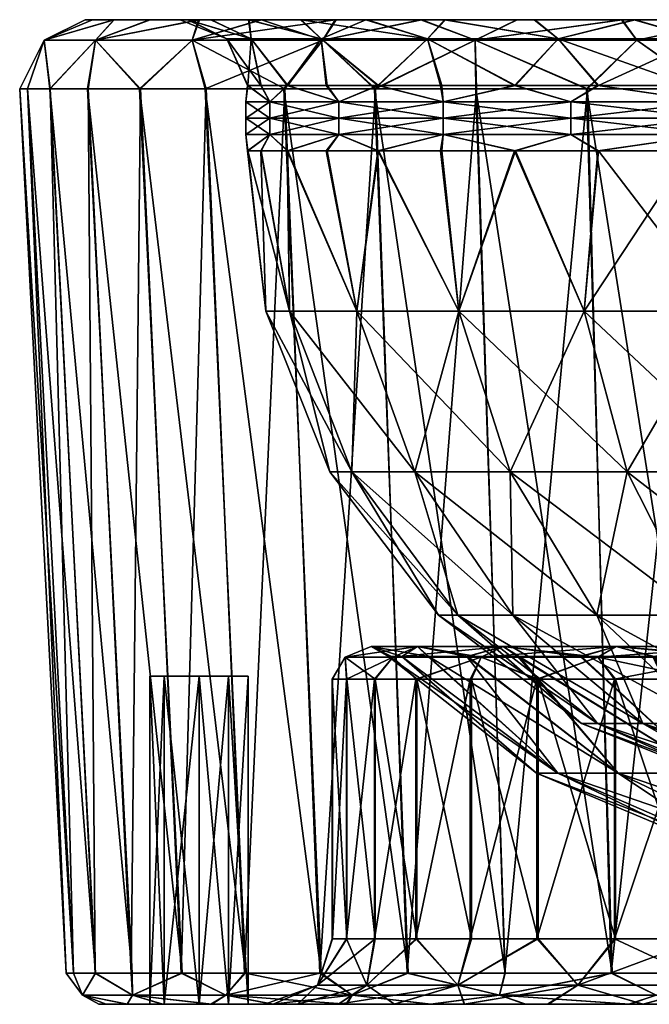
# Model space of a CAD drawing. Header units: inches. Extents: x -184 to 184, y -150 to 0.
# Tile 1 of 7: x -184 to -89, y -150 to 0. Entities that reach past the tile are written whole.
import ezdxf

# ---------------------------------------------------------------- set-up
doc = ezdxf.new("R2010")
doc.units = ezdxf.units.IN
doc.header["$MEASUREMENT"] = 0
doc.layers.add('Layer 1', color=7, linetype='Continuous')

# ---------------------------------------------------------------- blocks, each defined once
blk = doc.blocks.new('Giove')
at = {"color": 9, "true_color": 0xc0c0c0}
mesh = blk.add_polyface(dxfattribs=at)
corners = [(-160, 0), (-173.34, 0, 19.59), (-174.46, 0, 0.06), (-157.07, 0, 75.75), (-164.58, 0, 57.69), (-149.63, 0, 56.74), (-173.35, 0, -19.51), (-158.81, 0, -19.35), (-170.09, 0, -38.79), (-164.7, 0, -57.58), (-157.23, 0, -75.7), (-149.51, 0, -56.78), (-155.29, 0, -38.37), (-158.83, 0, 19.24), (-170.04, 0, 38.87), (-155.36, 0, 38.24), (-180.71, -3.12, -19.08), (-179.83, -10.52, -41.01), (-172.88, -3.12, -55.99), (-158.18, -3.12, -89.45), (-172.88, -3.12, 55.99), (-180.71, -3.12, 19.08), (-158.18, -3.12, 89.45), (-147.61, 0, 92.84), (-166.23, -10.52, -80.04), (-147.76, 0, -92.85), (-174.13, -10.52, -60.88), (-183.28, -10.52, -20.63), (-184.44, -10.52, 0.06), (-183.27, -10.52, 20.71), (-179.78, -10.52, 41.1), (-174, -10.52, 61), (-166.06, -10.52, 80.08), (-149.2, -2.93, -33.57), (-152.93, -2.93), (-149.2, -2.93, 33.57)]
mesh.append_faces([[corners[k] for k in face] for face in [(0, 1, 2), (3, 4, 5), (6, 0, 2), (7, 6, 8), (9, 10, 11), (9, 12, 8), (13, 14, 1), (15, 4, 14), (4, 15, 5), (14, 13, 15), (1, 0, 13), (6, 7, 0), (8, 12, 7), (9, 11, 12), (16, 17, 18), (19, 10, 18), (16, 6, 2), (20, 4, 3), (14, 20, 21), (20, 3, 22), (8, 6, 16), (3, 23, 22), (1, 14, 21), (14, 4, 20), (21, 16, 2), (1, 21, 2), (18, 8, 16), (18, 9, 8), (19, 18, 24), (10, 9, 18), (10, 19, 25), (18, 26, 24), (18, 17, 26), (16, 27, 17), (16, 28, 27), (21, 29, 28), (16, 21, 28), (29, 21, 30), (21, 20, 30), (31, 20, 32), (20, 22, 32), (7, 33, 34), (13, 35, 15), (35, 13, 34), (34, 0, 7), (12, 33, 7), (0, 34, 13)]], dxfattribs={"color": 9})
mesh = blk.add_polyface(dxfattribs=at)
corners = [(-147.61, 0, 92.84), (-157.07, 0, 75.75), (-141.72, 0, 74.35), (-136.44, 0, -108.79), (-131.54, 0, -90.93), (-147.76, 0, -92.85), (-157.23, 0, -75.7), (-141.55, 0, -74.4), (-131.73, 0, 90.9), (-136.28, 0, 108.81), (-119.79, 0, 106.15), (-149.63, 0, 56.74), (-149.51, 0, -56.78), (-119.64, 0, -106.11), (-158.18, -3.12, -89.45), (-138.28, -3.12, -117.89), (-123.38, 0, -123.4), (-138.28, -3.12, 117.89), (-144.08, -10.52, 115.04), (-158.18, -3.12, 89.45), (-123.25, 0, 123.39), (-115.11, -3.12, -140.6), (-130.44, -10.52, -130.46), (-144.25, -10.52, -115.02), (-156.22, -10.52, -98.16), (-156.06, -10.52, 98.15), (-130.3, -10.52, 130.45), (-115.11, -3.12, 140.6), (-138.54, -2.93, -64.77), (-122.34, -2.93, -91.76), (-129.93, -10, -75.04), (-149.2, -2.93, -33.57), (-143.71, -10, -42.98), (-147.71, -10, -26.04), (-138.54, -2.93, 64.77), (-149.2, -2.93, 33.57), (-152.93, -2.93), (-149.73, -10, 8.78), (-122.34, -2.93, 91.76), (-137.62, -10, 59.48), (-143.63, -10, 43.09), (-129.8, -10, 75.01), (-147.7, -10, 26.07), (-149.75, -10, -8.68), (-137.77, -10, -59.4), (-155.29, 0, -38.37), (-155.36, 0, 38.24)]
mesh.append_faces([[corners[k] for k in face] for face in [(0, 1, 2), (3, 4, 5), (6, 5, 7), (8, 9, 0), (9, 8, 10), (0, 2, 8), (1, 11, 2), (6, 7, 12), (5, 4, 7), (3, 13, 4), (14, 15, 3), (16, 3, 15), (9, 17, 0), (18, 19, 17), (20, 17, 9), (19, 0, 17), (14, 3, 5), (21, 15, 22), (23, 15, 24), (15, 14, 24), (25, 19, 18), (17, 26, 18), (17, 27, 26), (28, 29, 30), (31, 32, 33), (34, 2, 11), (35, 36, 37), (38, 8, 34), (39, 34, 40), (38, 34, 41), (41, 34, 39), (34, 35, 40), (42, 35, 37), (36, 31, 33), (33, 43, 36), (28, 32, 31), (28, 30, 44), (32, 28, 44), (12, 7, 28), (7, 4, 29), (29, 28, 7), (31, 45, 12), (28, 31, 12), (36, 43, 37), (46, 35, 11), (35, 42, 40), (35, 34, 11), (8, 2, 34)]], dxfattribs={"color": 9})
mesh = blk.add_polyface(dxfattribs=at)
corners = [(-120, -15, 90), (-120, -12.5, 90), (-135.88, -12.5, 63.53), (-109.14, -10, -102.97), (-100.52, -12.5, -111.34), (-120, -12.5, -90), (-120, -15, -90), (-100.52, -12.5, 111.34), (-108.98, -10, 102.96), (-96.41, -10, -114.96), (-120.37, -10, -89.59), (-129.93, -10, -75.04), (-129.8, -10, 75.01), (-120.2, -10, 89.6), (-100.52, -15, 111.34), (-96.34, -10, 114.89), (-123.25, 0, 123.39), (-106.12, 0, 119.8), (-108.7, 0, 136.4), (-108.77, 0, -136.44), (-106, 0, -119.76), (-123.38, 0, -123.4), (-136.44, 0, -108.79), (-119.64, 0, -106.11), (-136.28, 0, 108.81), (-119.79, 0, 106.15), (-90.92, 0, 131.7), (-90.77, 0, -131.68), (-90.48, -3.12, -157.59), (-115.11, -3.12, -140.6), (-98.15, -10.52, -156.2), (-115.11, -3.12, 140.6), (-138.28, -3.12, 117.89), (-90.48, -3.12, 157.59), (-98.02, -10.52, 156.19), (-92.72, 0, 147.73), (-138.28, -3.12, -117.89), (-92.84, 0, -147.74), (-115, -10.52, -144.25), (-130.44, -10.52, -130.46), (-114.92, -10.52, 144.21), (-130.3, -10.52, 130.45), (-122.34, -2.93, -91.76), (-102.48, -2.93, -113.51), (-102.48, -2.93, 113.51), (-122.34, -2.93, 91.76), (-131.54, 0, -90.93), (-131.73, 0, 90.9)]
mesh.append_faces([[corners[k] for k in face] for face in [(0, 1, 2), (3, 4, 5), (6, 5, 4), (1, 7, 8), (9, 4, 3), (10, 5, 11), (5, 10, 3), (12, 1, 13), (0, 14, 1), (13, 1, 8), (14, 7, 1), (7, 15, 8), (16, 17, 18), (19, 20, 21), (22, 21, 23), (24, 25, 16), (18, 17, 26), (16, 25, 17), (21, 20, 23), (19, 27, 20), (28, 29, 30), (31, 32, 16), (31, 16, 18), (31, 33, 34), (31, 18, 35), (29, 21, 36), (29, 19, 21), (29, 37, 19), (38, 30, 29), (29, 39, 38), (31, 40, 41), (40, 31, 34), (42, 43, 3), (44, 45, 8), (8, 45, 13), (8, 15, 44), (12, 13, 45), (46, 23, 42), (42, 3, 10), (42, 10, 11), (20, 43, 23), (43, 9, 3), (43, 42, 23), (45, 25, 47), (44, 17, 25), (45, 44, 25), (17, 44, 26)]], dxfattribs={"color": 9})
mesh = blk.add_polyface(dxfattribs=at)
corners = [(-67.21, -10, 134.03), (-79.25, -12.5, 127.36), (-57.69, -12.5, 138.46), (-79.25, -12.5, -127.36), (-96.41, -10, -114.96), (-82.45, -10, -125.35), (-67.34, -10, -134.08), (-57.69, -12.5, -138.46), (-100.52, -12.5, -111.34), (-100.52, -15, -111.34), (-100.52, -12.5, 111.34), (-96.34, -10, 114.89), (-79.25, -15, 127.36), (-79.25, -15, -127.36), (-100.52, -15, 111.34), (-82.32, -10, 125.32), (-57.69, -15, 138.46), (-90.77, 0, -131.68), (-108.77, 0, -136.44), (-92.84, 0, -147.74), (-74.25, 0, -141.66), (-75.71, 0, -157.21), (-74.37, 0, 141.71), (-75.59, 0, 157.17), (-92.72, 0, 147.73), (-108.7, 0, 136.4), (-90.92, 0, 131.7), (-56.74, 0, 149.65), (-56.67, 0, -149.56), (-115.11, -3.12, 140.6), (-90.48, -3.12, 157.59), (-65.83, -3.12, 169.37), (-65.83, -3.12, -169.37), (-90.48, -3.12, -157.59), (-115.11, -3.12, -140.6), (-80.04, -10.52, -166.21), (-60.92, -10.52, -174.15), (-98.15, -10.52, -156.2), (-79.92, -10.52, 166.17), (-98.02, -10.52, 156.19), (-60.86, -10.52, 174.06), (-102.48, -2.93, -113.51), (-80.79, -2.93, -129.85), (-102.48, -2.93, 113.51), (-80.79, -2.93, 129.85), (-58.82, -2.93, 141.17), (-58.82, -2.93, -141.17), (-106, 0, -119.76)]
mesh.append_faces([[corners[k] for k in face] for face in [(0, 1, 2), (3, 4, 5), (6, 7, 3), (8, 3, 9), (10, 1, 11), (12, 1, 10), (13, 3, 7), (3, 5, 6), (4, 3, 8), (12, 10, 14), (11, 1, 15), (12, 16, 1), (15, 1, 0), (17, 18, 19), (20, 19, 21), (22, 23, 24), (25, 26, 24), (23, 22, 27), (24, 26, 22), (19, 20, 17), (21, 28, 20), (29, 24, 30), (30, 24, 23), (30, 23, 31), (32, 21, 33), (33, 19, 34), (33, 21, 19), (32, 35, 36), (33, 37, 35), (32, 33, 35), (30, 38, 39), (31, 40, 38), (30, 31, 38), (41, 17, 42), (43, 11, 44), (26, 44, 22), (44, 15, 0), (44, 0, 45), (11, 15, 44), (41, 5, 4), (46, 6, 42), (42, 5, 41), (42, 6, 5), (42, 17, 20), (46, 42, 20), (41, 47, 17), (43, 44, 26), (44, 45, 22)]], dxfattribs={"color": 9})
mesh = blk.add_polyface(dxfattribs=at)
corners = [(-146.34, -17.5, 32.93), (-150, -17.5), (-149.73, -20, 8.78), (-135.88, -12.5, 63.53), (-143.63, -10, 43.09), (-146.34, -12.5, 32.93), (-135.88, -15, 63.53), (-143.71, -20, -42.98), (-146.34, -17.5, -32.93), (-135.88, -17.5, -63.53), (-146.34, -12.5, -32.93), (-149.75, -10, -8.68), (-147.71, -10, -26.04), (-135.88, -12.5, -63.53), (-129.93, -10, -75.04), (-120, -12.5, -90), (-120, -17.5, -90), (-129.93, -20, -75.04), (-143.71, -10, -42.98), (-135.88, -15, -63.53), (-149.75, -20, -8.68), (-149.73, -10, 8.78), (-150, -12.5), (-146.34, -15, 32.93), (-135.88, -17.5, 63.53), (-143.63, -20, 43.09), (-120, -17.5, 90), (-129.8, -20, 75.01), (-120, -12.5, 90), (-129.8, -10, 75.01), (-137.77, -10, -59.4), (-120, -15, -90), (-146.34, -15, -32.93), (-150, -15), (-147.7, -20, 26.07), (-137.62, -20, 59.48), (-147.7, -10, 26.07), (-137.62, -10, 59.48), (-120, -15, 90), (-172.88, -3.12, 55.99), (-174, -10.52, 61), (-179.78, -10.52, 41.1), (-156.06, -10.52, 98.15), (-166.06, -10.52, 80.08), (-158.18, -3.12, 89.45), (-166.23, -10.52, -80.04), (-156.22, -10.52, -98.16), (-158.18, -3.12, -89.45), (-138.28, -3.12, -117.89), (-144.25, -10.52, -115.02), (-130.44, -10.52, -130.46)]
mesh.append_faces([[corners[k] for k in face] for face in [(0, 1, 2), (3, 4, 5), (5, 6, 3), (7, 8, 9), (10, 11, 12), (13, 14, 15), (9, 16, 17), (13, 10, 18), (19, 13, 15), (1, 8, 20), (21, 22, 5), (10, 22, 11), (22, 23, 5), (24, 0, 25), (26, 24, 27), (28, 29, 3), (30, 13, 18), (9, 19, 31), (32, 13, 19), (13, 30, 14), (19, 9, 8), (32, 10, 13), (8, 32, 19), (33, 10, 32), (10, 12, 18), (32, 8, 1), (34, 25, 0), (33, 22, 10), (1, 33, 32), (23, 22, 33), (22, 21, 11), (33, 1, 0), (35, 27, 24), (21, 5, 36), (0, 23, 33), (6, 5, 23), (36, 5, 4), (23, 0, 24), (4, 3, 37), (24, 6, 23), (38, 3, 6), (37, 3, 29), (26, 6, 24), (39, 40, 41), (42, 43, 44), (45, 46, 47), (48, 49, 50)]], dxfattribs={"color": 9})
mesh = blk.add_polyface(dxfattribs=at)
corners = [(-149.64, -150), (-152.64, -150, -6), (-149.64, -100), (-157.14, -100, -7.5), (-152.64, -100, -6), (-157.14, -150, -7.5), (-152.64, -150, 6), (-157.14, -100, 7.5), (-157.14, -150, 7.5), (-152.64, -100, 6), (-177.38, -145.26, -0.06), (-183.27, -10.52, 20.71), (-176.26, -145.26, 19.84), (-179.78, -10.52, 41.1), (-172.94, -145.26, 39.44), (-174, -10.52, 61), (-167.46, -145.26, 58.55), (-166.06, -10.52, 80.08), (-159.86, -145.26, 76.97), (-156.06, -10.52, 98.15), (-150.23, -145.26, 94.4), (-138.73, -145.26, 110.61), (-144.08, -10.52, 115.04), (-176.25, -145.26, -19.92), (-184.44, -10.52, 0.06), (-172.89, -145.26, -39.52), (-183.28, -10.52, -20.63), (-179.83, -10.52, -41.01), (-167.34, -145.26, -58.66), (-159.71, -145.26, -77.02), (-174.13, -10.52, -60.88), (-150.09, -145.26, -94.39), (-166.23, -10.52, -80.04), (-156.22, -10.52, -98.16), (-138.56, -145.26, -110.63), (-162.44, -100, -5.3), (-164.64, -100), (-162.44, -100, 5.3), (-164.64, -150), (-162.44, -150, -5.3), (-162.44, -150, 5.3), (-167.28, -148.63, -54.18), (-167.28, -148.63, 54.18), (-153.06, -148.63, 86.55), (-174.86, -148.63, -18.46), (-174.86, -148.63, 18.46), (-153.06, -148.63, -86.55)]
mesh.append_faces([[corners[k] for k in face] for face in [(0, 1, 2), (3, 4, 5), (6, 7, 8), (6, 9, 7), (0, 2, 9), (0, 9, 6), (1, 5, 4), (1, 4, 2), (10, 11, 12), (12, 13, 14), (15, 16, 14), (16, 17, 18), (19, 20, 18), (21, 20, 22), (10, 23, 24), (25, 26, 23), (27, 25, 28), (28, 29, 30), (31, 32, 29), (33, 31, 34), (35, 36, 3), (4, 3, 37), (37, 3, 36), (4, 7, 2), (9, 2, 7), (7, 4, 37), (36, 35, 38), (39, 35, 3), (35, 39, 38), (39, 3, 5), (36, 38, 40), (40, 8, 37), (37, 36, 40), (8, 7, 37), (29, 28, 41), (18, 42, 16), (21, 43, 20), (18, 20, 43), (14, 16, 42), (23, 44, 25), (14, 45, 12), (25, 44, 41), (45, 10, 12), (29, 41, 46), (46, 31, 29), (41, 28, 25), (44, 23, 10)]], dxfattribs={"color": 9})
mesh = blk.add_polyface(dxfattribs=at)
corners = [(-130.96, -95.49, 15.46), (-128.3, -96.99, 8.15), (-130.96, -95.49, -15.46), (-126.28, -96.99, -24.07), (-123.91, -95.49, -45.14), (-137.62, -20, 59.48), (-133.14, -44.41, 62.25), (-129.8, -20, 75.01), (-133.88, -68.9, -30.12), (-133.14, -44.41, -62.25), (-124.31, -68.9, -58.12), (-143.63, -20, 43.09), (-147.7, -20, 26.07), (-143.39, -44.41, 32.26), (-149.73, -20, 8.78), (-149.75, -20, -8.68), (-146.98, -44.41), (-143.39, -44.41, -32.26), (-147.71, -20, -26.04), (-143.71, -20, -42.98), (-137.23, -68.9), (-117.77, -90.71, 26.5), (-133.88, -68.9, 30.12), (-120.71, -90.71), (-124.31, -68.9, 58.12), (-129.93, -20, -75.04), (-117.58, -44.41, -88.19), (-137.77, -20, -59.4), (-146.34, -17.5, -32.93), (-135.88, -17.5, -63.53), (-146.34, -17.5, 32.93), (-135.88, -17.5, 63.53), (-150, -17.5), (-184.44, -10.52, 0.06), (-183.27, -10.52, 20.71), (-177.38, -145.26, -0.06), (-172.94, -145.26, 39.44), (-179.78, -10.52, 41.1), (-174, -10.52, 61), (-166.06, -10.52, 80.08), (-167.46, -145.26, 58.55), (-159.86, -145.26, 76.97), (-156.06, -10.52, 98.15), (-144.08, -10.52, 115.04), (-150.23, -145.26, 94.4), (-138.73, -145.26, 110.61), (-130.3, -10.52, 130.45), (-176.26, -145.26, 19.84), (-183.28, -10.52, -20.63), (-176.25, -145.26, -19.92), (-172.89, -145.26, -39.52), (-179.83, -10.52, -41.01), (-167.34, -145.26, -58.66), (-174.13, -10.52, -60.88), (-166.23, -10.52, -80.04), (-159.71, -145.26, -77.02), (-150.09, -145.26, -94.39), (-156.22, -10.52, -98.16), (-138.56, -145.26, -110.63), (-144.25, -10.52, -115.02), (-130.44, -10.52, -130.46), (-125.32, -145.26, -125.45)]
mesh.append_faces([[corners[k] for k in face] for face in [(0, 1, 2), (3, 4, 2), (5, 6, 7), (8, 9, 10), (11, 12, 13), (14, 15, 16), (17, 18, 19), (20, 21, 22), (8, 23, 20), (24, 13, 22), (13, 24, 6), (22, 16, 20), (16, 22, 13), (20, 17, 8), (16, 17, 20), (17, 19, 9), (17, 9, 8), (9, 25, 26), (6, 5, 11), (13, 6, 11), (13, 12, 14), (16, 13, 14), (16, 15, 18), (17, 16, 18), (19, 27, 9), (25, 9, 27), (28, 18, 15), (19, 29, 27), (30, 14, 12), (5, 31, 11), (29, 25, 27), (28, 19, 18), (32, 15, 14), (33, 34, 35), (36, 37, 38), (38, 39, 40), (41, 39, 42), (43, 44, 42), (45, 43, 46), (34, 37, 47), (48, 33, 49), (48, 50, 51), (52, 53, 51), (54, 53, 55), (54, 56, 57), (58, 59, 57), (60, 59, 61)]], dxfattribs={"color": 9})
mesh = blk.add_polyface(dxfattribs=at)
corners = [(-136.86, -100.49, -8.65), (-134.89, -97.11, -15.92), (-134.66, -100.49, -25.78), (-127.62, -97.11, -46.49), (-130.34, -100.49, -42.45), (-123.91, -95.49, 45.14), (-130.96, -95.49, 15.46), (-134.89, -97.11, 15.92), (-136.85, -100.49, 8.57), (-134.71, -100.49, 25.64), (-130.45, -100.49, 42.36), (-127.62, -97.11, 46.49), (-110.87, -95.49, 71.4), (-124.13, -100.49, 58.39), (-114.19, -97.11, 73.53), (-130.96, -95.49, -15.46), (-123.98, -100.49, -58.42), (-123.91, -95.49, -45.14), (-114.19, -97.11, -73.53), (-116.2, -96.99, 54.8), (-122.18, -96.99, 39.81), (-126.26, -96.99, 24.13), (-128.3, -96.99, 8.15), (-128.32, -96.99, -8.03), (-126.28, -96.99, -24.07), (-122.29, -96.99, -39.67), (-116.38, -96.99, -54.73), (-124.13, -140, 58.39), (-130.45, -140, 42.36), (-136.86, -140, -8.65), (-136.85, -140, 8.57), (-134.71, -140, 25.64), (-123.98, -140, -58.42), (-130.34, -140, -42.45), (-134.66, -140, -25.78), (-115.65, -140, -73.52), (-115.85, -100.49, 73.48), (-138.73, -145.26, 110.61), (-130.3, -10.52, 130.45), (-125.45, -145.26, 125.47), (-138.56, -145.26, -110.63), (-125.32, -145.26, -125.45), (-144.25, -10.52, -115.02), (-110.52, -145.26, -138.69), (-130.44, -10.52, -130.46), (-105.79, -114.8)]
mesh.append_faces([[corners[k] for k in face] for face in [(0, 1, 2), (1, 3, 4), (5, 6, 7), (8, 9, 7), (10, 11, 9), (11, 12, 5), (2, 1, 4), (13, 11, 10), (11, 13, 14), (0, 8, 7), (7, 9, 11), (7, 1, 0), (6, 15, 1), (4, 3, 16), (3, 15, 17), (16, 3, 18), (5, 19, 20), (5, 7, 11), (6, 1, 7), (15, 3, 1), (3, 17, 18), (21, 6, 20), (22, 6, 21), (23, 15, 22), (24, 15, 23), (25, 17, 24), (26, 17, 25), (27, 13, 28), (8, 29, 30), (9, 31, 10), (32, 33, 4), (34, 0, 2), (32, 16, 35), (32, 4, 16), (2, 33, 34), (4, 33, 2), (8, 0, 29), (0, 34, 29), (31, 9, 30), (9, 8, 30), (28, 13, 10), (28, 10, 31), (27, 36, 13), (37, 38, 39), (40, 41, 42), (43, 44, 41), (22, 45, 23), (23, 45, 24)]], dxfattribs={"color": 9})
mesh = blk.add_polyface(dxfattribs=at)
corners = [(-74.13, -95.49, 109.06), (-75.45, -96.99, 103.99), (-93.64, -95.49, 92.86), (-123.91, -95.49, 45.14), (-122.18, -96.99, 39.81), (-130.96, -95.49, 15.46), (-116.38, -96.99, -54.73), (-110.87, -95.49, -71.4), (-123.91, -95.49, -45.14), (-93.64, -95.49, -92.86), (-88.05, -96.99, -93.78), (-74.13, -95.49, -109.06), (-110.87, -95.49, 71.4), (-98.9, -96.99, 81.98), (-116.2, -96.99, 54.8), (-99.13, -96.99, -81.97), (-117.77, -90.71, 26.5), (-137.23, -68.9), (-120.71, -90.71), (-109.78, -68.9, -82.34), (-124.31, -68.9, -58.12), (-117.58, -44.41, -88.19), (-80.89, -90.71, 89.6), (-63.77, -90.71, 102.49), (-91.96, -68.9, 101.86), (-72.5, -68.9, 116.51), (-96.57, -90.71, 72.43), (-109.78, -68.9, 82.34), (-109.35, -90.71, 51.12), (-124.31, -68.9, 58.12), (-133.88, -68.9, 30.12), (-117.77, -90.71, -26.5), (-133.88, -68.9, -30.12), (-109.35, -90.71, -51.12), (-96.57, -90.71, -72.43), (-80.89, -90.71, -89.6), (-91.96, -68.9, -101.86), (-63.77, -90.71, -102.49), (-72.5, -68.9, -116.51), (-52.78, -68.9, 126.67), (-77.65, -44.41, 124.79), (-98.49, -44.41, 109.1), (-117.58, -44.41, 88.19), (-133.14, -44.41, 62.25), (-133.14, -44.41, -62.25), (-98.49, -44.41, -109.1), (-77.65, -44.41, -124.79), (-56.53, -44.41, -135.67), (-114.92, -10.52, 144.21), (-125.45, -145.26, 125.47), (-130.3, -10.52, 130.45), (-98.02, -10.52, 156.19), (-110.6, -145.26, 138.73), (-94.4, -145.26, 150.22), (-79.92, -10.52, 166.17), (-60.86, -10.52, 174.06), (-76.98, -145.26, 159.85), (-130.44, -10.52, -130.46), (-110.52, -145.26, -138.69), (-115, -10.52, -144.25), (-94.27, -145.26, -150.21), (-98.15, -10.52, -156.2), (-80.04, -10.52, -166.21), (-76.86, -145.26, -159.81), (-58.53, -145.26, -167.39), (-60.92, -10.52, -174.15)]
mesh.append_faces([[corners[k] for k in face] for face in [(0, 1, 2), (3, 4, 5), (6, 7, 8), (9, 10, 11), (12, 2, 13), (3, 12, 14), (9, 7, 15), (16, 17, 18), (19, 20, 21), (22, 23, 24), (24, 23, 25), (26, 22, 27), (22, 24, 27), (28, 26, 29), (26, 27, 29), (16, 28, 30), (30, 28, 29), (31, 18, 32), (33, 31, 20), (20, 31, 32), (34, 33, 19), (19, 33, 20), (35, 34, 36), (36, 34, 19), (37, 35, 38), (38, 35, 36), (39, 40, 25), (25, 41, 24), (40, 41, 25), (24, 42, 27), (42, 24, 41), (27, 43, 29), (43, 27, 42), (21, 20, 44), (19, 45, 36), (45, 19, 21), (36, 46, 38), (45, 46, 36), (46, 47, 38), (48, 49, 50), (48, 51, 52), (53, 51, 54), (55, 56, 54), (57, 58, 59), (60, 61, 59), (62, 61, 63), (62, 64, 65)]], dxfattribs={"color": 9})
mesh = blk.add_polyface(dxfattribs=at)
corners = [(-115.65, -100.49, -73.52), (-123.98, -100.49, -58.42), (-114.19, -97.11, -73.53), (-115.85, -100.49, 73.48), (-105.71, -100.49, 87.45), (-114.19, -97.11, 73.53), (-96.44, -97.11, 95.64), (-93.9, -100.49, 100.02), (-124.13, -100.49, 58.39), (-93.77, -100.49, -99.96), (-105.53, -100.49, -87.44), (-96.44, -97.11, -95.64), (-110.87, -95.49, -71.4), (-93.64, -95.49, -92.86), (-93.64, -95.49, 92.86), (-110.87, -95.49, 71.4), (-127.62, -97.11, 46.49), (-123.91, -95.49, -45.14), (-108.42, -96.99, 68.9), (-98.9, -96.99, 81.98), (-116.2, -96.99, 54.8), (-108.61, -96.99, -68.91), (-116.38, -96.99, -54.73), (-99.13, -96.99, -81.97), (-105.53, -140, -87.44), (-93.77, -140, -99.96), (-115.65, -140, -73.52), (-105.71, -140, 87.45), (-115.85, -140, 73.48), (-109.35, -90.71, 51.12), (-117.77, -90.71, 26.5), (-89.6, -107.23, 41.89), (-120.71, -90.71), (-96.49, -107.23, 21.71), (-117.77, -90.71, -26.5), (-98.9, -107.23), (-109.35, -90.71, -51.12), (-96.49, -107.23, -21.71), (-96.57, -90.71, -72.43), (-89.6, -107.23, -41.89), (-98.02, -10.52, 156.19), (-94.4, -145.26, 150.22), (-110.6, -145.26, 138.73), (-114.92, -10.52, 144.21), (-125.45, -145.26, 125.47), (-115, -10.52, -144.25), (-110.52, -145.26, -138.69), (-94.27, -145.26, -150.21), (-122.18, -96.99, 39.81), (-102.54, -114.8, 26.04), (-126.26, -96.99, 24.13), (-93.35, -114.8, -49.78), (-122.29, -96.99, -39.67), (-126.28, -96.99, -24.07), (-102.54, -114.8, -26.04), (-93.35, -114.8, 49.78), (-128.3, -96.99, 8.15), (-105.79, -114.8), (-79.71, -114.8, -69.56)]
mesh.append_faces([[corners[k] for k in face] for face in [(0, 1, 2), (3, 4, 5), (4, 6, 5), (4, 7, 6), (3, 5, 8), (9, 10, 11), (10, 2, 11), (11, 12, 13), (0, 2, 10), (5, 14, 15), (6, 14, 5), (5, 15, 16), (17, 12, 2), (2, 12, 11), (18, 15, 19), (15, 18, 20), (21, 12, 22), (23, 12, 21), (24, 0, 10), (9, 25, 10), (0, 26, 1), (4, 27, 7), (3, 28, 4), (29, 30, 31), (30, 32, 33), (32, 34, 35), (31, 30, 33), (34, 36, 37), (33, 32, 35), (36, 38, 39), (37, 35, 34), (39, 37, 36), (40, 41, 42), (43, 42, 44), (45, 46, 47), (48, 49, 50), (51, 21, 22), (52, 53, 54), (55, 20, 18), (20, 55, 48), (55, 49, 48), (50, 49, 56), (49, 57, 56), (57, 54, 53), (52, 54, 22), (54, 51, 22), (23, 21, 58)]], dxfattribs={"color": 9})
mesh = blk.add_polyface(dxfattribs=at)
corners = [(-76.35, -97.11, -112.33), (-65.95, -100.49, -120.16), (-80.48, -100.49, -110.95), (-93.77, -100.49, -99.96), (-96.44, -97.11, -95.64), (-96.44, -97.11, 95.64), (-93.9, -100.49, 100.02), (-76.35, -97.11, 112.33), (-80.65, -100.49, 110.97), (-93.64, -95.49, 92.86), (-74.13, -95.49, 109.06), (-66.09, -100.49, 120.22), (-93.64, -95.49, -92.86), (-74.13, -95.49, -109.06), (-54.04, -95.49, 120.29), (-55.65, -97.11, -123.9), (-75.45, -96.99, 103.99), (-61.8, -96.99, 112.64), (-87.87, -96.99, 93.71), (-98.9, -96.99, 81.98), (-88.05, -96.99, -93.78), (-99.13, -96.99, -81.97), (-75.61, -96.99, -104.06), (-61.99, -96.99, -112.71), (-80.65, -140, 110.97), (-79.12, -107.23, -59.34), (-96.57, -90.71, -72.43), (-80.89, -90.71, -89.6), (-96.49, -107.23, -21.71), (-89.6, -107.23, -41.89), (-72.59, -116.98, -16.33), (-109.35, -90.71, 51.12), (-79.12, -107.23, 59.34), (-96.57, -90.71, 72.43), (-89.6, -107.23, 41.89), (-59.52, -116.98, 44.64), (-96.49, -107.23, 21.71), (-67.4, -116.98, 31.51), (-98.9, -107.23), (-72.59, -116.98, 16.33), (-74.41, -116.98), (-67.4, -116.98, -31.51), (-66.28, -107.23, -73.41), (-59.52, -116.98, -44.64), (-80.89, -90.71, 89.6), (-66.28, -107.23, 73.41), (-63.77, -90.71, -102.49), (-76.98, -145.26, 159.85), (-94.4, -145.26, 150.22), (-79.92, -10.52, 166.17), (-94.27, -145.26, -150.21), (-76.86, -145.26, -159.81), (-98.15, -10.52, -156.2), (-58.53, -145.26, -167.39), (-80.04, -10.52, -166.21), (-93.35, -114.8, -49.78), (-79.71, -114.8, -69.56), (-108.61, -96.99, -68.91), (-63.48, -114.8, 84.63), (-79.71, -114.8, 69.56), (-108.42, -96.99, 68.9), (-93.35, -114.8, 49.78), (-63.48, -114.8, -84.63)]
mesh.append_faces([[corners[k] for k in face] for face in [(0, 1, 2), (3, 4, 2), (5, 6, 7), (6, 8, 7), (9, 5, 10), (8, 11, 7), (2, 4, 0), (12, 13, 0), (7, 14, 10), (10, 5, 7), (12, 0, 4), (0, 13, 15), (16, 10, 17), (18, 9, 16), (19, 9, 18), (20, 12, 21), (22, 13, 20), (23, 13, 22), (11, 8, 24), (25, 26, 27), (28, 29, 30), (31, 32, 33), (32, 34, 35), (36, 37, 34), (38, 39, 36), (28, 40, 38), (29, 25, 41), (25, 42, 43), (44, 33, 45), (45, 33, 32), (32, 31, 34), (27, 46, 42), (29, 26, 25), (42, 25, 27), (47, 48, 49), (50, 51, 52), (53, 54, 51), (55, 56, 57), (16, 17, 58), (58, 18, 16), (59, 19, 18), (58, 59, 18), (19, 59, 60), (59, 61, 60), (56, 20, 21), (62, 22, 20), (56, 62, 20), (22, 62, 23)]], dxfattribs={"color": 9})
mesh = blk.add_polyface(dxfattribs=at)
corners = [(-98.49, -44.41, 109.1), (-77.65, -44.41, 124.79), (-96.34, -20, 114.89), (-98.49, -44.41, -109.1), (-82.45, -20, -125.35), (-77.65, -44.41, -124.79), (-82.32, -20, 125.32), (-67.21, -20, 134.03), (-56.53, -44.41, 135.67), (-108.98, -20, 102.96), (-120.2, -20, 89.6), (-117.58, -44.41, 88.19), (-129.8, -20, 75.01), (-133.14, -44.41, 62.25), (-120.37, -20, -89.59), (-117.58, -44.41, -88.19), (-129.93, -20, -75.04), (-109.14, -20, -102.97), (-96.41, -20, -114.96), (-67.34, -20, -134.08), (-56.53, -44.41, -135.67), (-57.69, -17.5, 138.46), (-79.25, -17.5, 127.36), (-100.52, -17.5, 111.34), (-120, -17.5, 90), (-120, -17.5, -90), (-79.25, -17.5, -127.36), (-100.52, -17.5, -111.34), (-57.69, -17.5, -138.46), (-79.25, -15, -127.36), (-57.69, -15, -138.46), (-100.52, -15, -111.34), (-79.25, -12.5, -127.36), (-120, -15, -90), (-100.52, -12.5, -111.34), (-120, -12.5, -90), (-135.88, -15, -63.53), (-135.88, -17.5, -63.53), (-120, -15, 90), (-135.88, -15, 63.53), (-100.52, -15, 111.34), (-79.25, -15, 127.36)]
mesh.append_faces([[corners[k] for k in face] for face in [(0, 1, 2), (3, 4, 5), (6, 1, 7), (1, 8, 7), (1, 6, 2), (9, 0, 2), (10, 11, 9), (11, 0, 9), (11, 10, 12), (13, 11, 12), (14, 15, 16), (17, 15, 14), (18, 3, 17), (3, 15, 17), (3, 18, 4), (19, 5, 4), (20, 5, 19), (21, 22, 7), (2, 22, 23), (23, 24, 9), (16, 25, 14), (18, 26, 4), (27, 26, 18), (28, 19, 26), (25, 27, 17), (12, 10, 24), (6, 22, 2), (26, 19, 4), (18, 17, 27), (26, 29, 30), (31, 32, 29), (27, 29, 26), (25, 17, 14), (27, 31, 29), (33, 34, 31), (25, 31, 27), (25, 33, 31), (35, 33, 36), (37, 33, 25), (10, 9, 24), (23, 9, 2), (24, 38, 39), (38, 24, 23), (6, 7, 22), (23, 40, 38), (22, 40, 23), (22, 41, 40), (21, 41, 22)]], dxfattribs={"color": 9})
mesh = blk.add_polyface(dxfattribs=at)
corners = [(-93.9, -100.49, 100.02), (-93.9, -140, 100.02), (-80.65, -100.49, 110.97), (-105.71, -140, 87.45), (-105.71, -100.49, 87.45), (-115.85, -140, 73.48), (-105.53, -140, -87.44), (-115.65, -140, -73.52), (-115.65, -100.49, -73.52), (-80.48, -140, -110.95), (-93.77, -140, -99.96), (-93.77, -100.49, -99.96), (-105.53, -100.49, -87.44), (-124.13, -140, 58.39), (-115.85, -100.49, 73.48), (-134.82, -150, 107.5), (-103.96, -150, 104.11), (-116.73, -150, 89.58), (-134.66, -150, -107.52), (-116.76, -150, -89.53), (-104.11, -150, -103.96), (-89.53, -150, 116.76), (-107.48, -150, 134.82), (-121.79, -150, -121.92), (-107.41, -150, -134.78), (-89.58, -150, -116.73), (-91.74, -150, 145.99), (-121.92, -150, 121.93), (-91.62, -150, -145.98), (-76.24, -126.2, 19.36), (-105.79, -114.8), (-102.54, -114.8, 26.04), (-78.66, -126.2), (-102.54, -114.8, -26.04), (-76.24, -126.2, -19.36), (-93.35, -114.8, -49.78), (-99.46, -147.07, 98.63), (-117.76, -147.07, 75.83), (-117.76, -147.07, -75.83), (-99.46, -147.07, -98.63), (-78.74, -147.07, -115.84), (-123.98, -140, -58.42), (-78.74, -147.07, 115.84), (-87.55, -148.63, -152.49), (-111.39, -148.63, -136.05), (-111.39, -148.63, 136.05), (-110.6, -145.26, 138.73), (-94.4, -145.26, 150.22), (-125.45, -145.26, 125.47), (-87.55, -148.63, 152.49), (-94.27, -145.26, -150.21), (-110.52, -145.26, -138.69), (-125.32, -145.26, -125.45)]
mesh.append_faces([[corners[k] for k in face] for face in [(0, 1, 2), (3, 4, 5), (6, 7, 8), (9, 10, 11), (6, 12, 10), (13, 5, 14), (0, 3, 1), (15, 16, 17), (18, 19, 20), (21, 16, 22), (23, 20, 24), (24, 20, 25), (22, 26, 21), (27, 22, 16), (28, 24, 25), (29, 30, 31), (32, 33, 30), (34, 35, 33), (16, 36, 17), (1, 3, 36), (21, 36, 16), (37, 17, 36), (37, 5, 13), (38, 39, 19), (20, 19, 39), (40, 25, 39), (39, 25, 20), (39, 10, 9), (39, 6, 10), (38, 7, 6), (39, 38, 6), (7, 38, 41), (5, 37, 3), (37, 36, 3), (36, 42, 1), (28, 43, 44), (45, 46, 47), (48, 46, 45), (49, 45, 47), (26, 45, 49), (45, 22, 27), (43, 50, 44), (50, 51, 44), (44, 24, 28), (24, 44, 23), (44, 51, 52), (26, 22, 45)]], dxfattribs={"color": 9})
mesh = blk.add_polyface(dxfattribs=at)
corners = [(-80.48, -100.49, -110.95), (-65.95, -140, -120.16), (-80.48, -140, -110.95), (-93.77, -100.49, -99.96), (-65.95, -100.49, -120.16), (-80.65, -100.49, 110.97), (-93.9, -140, 100.02), (-80.65, -140, 110.97), (-66.09, -140, 120.22), (-66.09, -100.49, 120.22), (-89.6, -107.23, 41.89), (-67.4, -116.98, 31.51), (-59.52, -116.98, 44.64), (-96.49, -107.23, 21.71), (-72.59, -116.98, 16.33), (-98.9, -107.23), (-74.41, -116.98), (-96.49, -107.23, -21.71), (-72.59, -116.98, -16.33), (-89.6, -107.23, -41.89), (-67.4, -116.98, -31.51), (-79.12, -107.23, -59.34), (-59.52, -116.98, -44.64), (-91.74, -150, 145.99), (-73.51, -150, 127.46), (-89.53, -150, 116.76), (-91.62, -150, -145.98), (-89.58, -150, -116.73), (-73.65, -150, -127.37), (-56.38, -150, -135.9), (-74.7, -150, -155.31), (-56.23, -150, 135.96), (-74.81, -150, 155.35), (-49.82, -130, 3.86), (-78.66, -126.2), (-76.24, -126.2, 19.36), (-49.86, -130, -3.64), (-76.24, -126.2, -19.36), (-93.35, -114.8, 49.78), (-59.27, -126.2, 51.72), (-69.41, -126.2, 37.02), (-79.71, -114.8, 69.56), (-102.54, -114.8, 26.04), (-105.79, -114.8), (-102.54, -114.8, -26.04), (-69.41, -126.2, -37.02), (-93.35, -114.8, -49.78), (-79.71, -114.8, -69.56), (-59.27, -126.2, -51.72), (-63.48, -114.8, -84.63), (-78.74, -147.07, -115.84), (-99.46, -147.07, -98.63), (-78.74, -147.07, 115.84), (-57.39, -147.07, 127.77), (-99.46, -147.07, 98.63), (-57.39, -147.07, -127.77), (-76.86, -145.26, -159.81), (-87.55, -148.63, -152.49), (-63.7, -148.63, -163.89), (-63.7, -148.63, 163.89), (-87.55, -148.63, 152.49), (-76.98, -145.26, 159.85), (-94.27, -145.26, -150.21), (-94.4, -145.26, 150.22)]
mesh.append_faces([[corners[k] for k in face] for face in [(0, 1, 2), (2, 3, 0), (4, 1, 0), (5, 6, 7), (7, 8, 9), (10, 11, 12), (11, 13, 14), (14, 15, 16), (16, 17, 18), (18, 19, 20), (20, 21, 22), (23, 24, 25), (26, 27, 28), (28, 29, 30), (31, 24, 32), (23, 32, 24), (30, 26, 28), (33, 34, 35), (34, 36, 37), (38, 39, 40), (39, 38, 41), (40, 35, 42), (40, 42, 38), (43, 35, 34), (44, 34, 37), (37, 45, 46), (47, 45, 48), (47, 46, 45), (48, 49, 47), (1, 50, 2), (2, 50, 51), (24, 52, 25), (52, 24, 53), (54, 25, 52), (50, 55, 28), (28, 27, 50), (55, 50, 1), (52, 7, 6), (7, 52, 8), (52, 53, 8), (56, 57, 58), (59, 60, 61), (56, 62, 57), (26, 30, 57), (58, 57, 30), (23, 60, 32), (60, 63, 61), (60, 59, 32)]], dxfattribs={"color": 9})
mesh = blk.add_polyface(dxfattribs=at)
corners = [(-155.36, -150, 74.81), (-146.01, -150, 91.75), (-127.37, -150, 73.65), (-155.21, -150, -74.85), (-135.96, -150, -56.23), (-127.46, -150, -73.51), (-116.76, -150, -89.53), (-145.86, -150, -91.74), (-121.92, -150, 121.93), (-103.96, -150, 104.11), (-134.82, -150, 107.5), (-116.73, -150, 89.58), (-135.9, -150, 56.38), (-134.66, -150, -107.52), (-121.79, -150, -121.92), (-104.11, -150, -103.96), (-117.76, -147.07, -75.83), (-131.61, -147.07, -47.94), (-142.14, -150, -38.03), (-139.1, -147.07, -16.42), (-139.1, -147.07, 16.42), (-145.86, -150, 19.29), (-142.1, -150, 38.15), (-136.86, -140, -8.65), (-117.76, -147.07, 75.83), (-131.61, -147.07, 47.94), (-147.14, -150), (-130.34, -140, -42.45), (-145.88, -150, -19.1), (-123.98, -140, -58.42), (-134.66, -140, -25.78), (-136.85, -140, 8.57), (-134.71, -140, 25.64), (-130.45, -140, 42.36), (-124.13, -140, 58.39), (-138.56, -145.26, -110.63), (-133.81, -148.63, -114.08), (-125.32, -145.26, -125.45), (-125.45, -145.26, 125.47), (-111.39, -148.63, 136.05), (-133.81, -148.63, 114.08), (-138.73, -145.26, 110.61), (-153.06, -148.63, 86.55), (-150.09, -145.26, -94.39), (-111.39, -148.63, -136.05), (-153.06, -148.63, -86.55)]
mesh.append_faces([[corners[k] for k in face] for face in [(0, 1, 2), (3, 4, 5), (6, 7, 5), (8, 9, 10), (1, 10, 11), (12, 0, 2), (2, 1, 11), (7, 3, 5), (13, 7, 6), (14, 13, 15), (6, 5, 16), (17, 18, 19), (18, 17, 4), (20, 21, 22), (23, 19, 20), (2, 11, 24), (22, 25, 20), (2, 24, 25), (2, 25, 12), (22, 12, 25), (19, 26, 20), (17, 16, 4), (17, 19, 27), (18, 28, 19), (5, 4, 16), (29, 17, 27), (16, 17, 29), (30, 27, 19), (19, 23, 30), (20, 31, 23), (20, 32, 31), (25, 33, 32), (20, 25, 32), (33, 25, 34), (25, 24, 34), (35, 36, 37), (38, 39, 40), (41, 40, 42), (36, 35, 43), (37, 36, 44), (36, 13, 14), (44, 36, 14), (36, 45, 13), (40, 10, 1), (10, 40, 8), (40, 41, 38), (40, 39, 8)]], dxfattribs={"color": 9})
mesh = blk.add_polyface(dxfattribs=at)
corners = [(-147.14, -150), (-149.64, -150), (-152.64, -150, 6), (-171.29, -150, -19.36), (-157.14, -150, -7.5), (-145.88, -150, -19.1), (-152.64, -150, -6), (-168.03, -150, -38.41), (-142.14, -150, -38.03), (-172.39, -150, -0.06), (-164.64, -150), (-162.44, -150, -5.3), (-162.63, -150, -57.01), (-135.96, -150, -56.23), (-157.14, -150, 7.5), (-145.86, -150, 19.29), (-171.3, -150, 19.28), (-168.08, -150, 38.33), (-162.44, -150, 5.3), (-162.75, -150, 56.9), (-155.36, -150, 74.81), (-135.9, -150, 56.38), (-142.1, -150, 38.15), (-155.21, -150, -74.85), (-139.1, -147.07, 16.42), (-139.1, -147.07, -16.42), (-133.81, -148.63, -114.08), (-150.09, -145.26, -94.39), (-153.06, -148.63, -86.55), (-174.86, -148.63, 18.46), (-174.86, -148.63, -18.46), (-177.38, -145.26, -0.06), (-167.28, -148.63, -54.18), (-167.28, -148.63, 54.18), (-159.86, -145.26, 76.97), (-153.06, -148.63, 86.55), (-146.01, -150, 91.75), (-133.81, -148.63, 114.08), (-172.94, -145.26, 39.44), (-145.86, -150, -91.74), (-134.66, -150, -107.52)]
mesh.append_faces([[corners[k] for k in face] for face in [(0, 1, 2), (3, 4, 5), (5, 4, 6), (7, 3, 5), (1, 0, 6), (5, 8, 7), (0, 5, 6), (9, 10, 11), (12, 7, 8), (13, 12, 8), (14, 15, 2), (16, 17, 15), (18, 10, 9), (19, 20, 21), (17, 22, 15), (16, 18, 9), (14, 18, 16), (11, 3, 9), (3, 11, 4), (22, 19, 21), (14, 16, 15), (22, 17, 19), (15, 0, 2), (23, 12, 13), (0, 15, 24), (5, 0, 25), (26, 27, 28), (29, 30, 31), (32, 30, 7), (19, 17, 33), (33, 34, 35), (35, 36, 20), (36, 35, 37), (33, 29, 38), (9, 29, 16), (3, 7, 30), (32, 23, 28), (23, 32, 12), (28, 39, 40), (39, 28, 23), (12, 32, 7), (3, 30, 9), (30, 29, 9), (17, 16, 29), (29, 33, 17), (20, 19, 33), (33, 35, 20)]], dxfattribs={"color": 9})

msp = doc.modelspace()

# ---------------------------------------------------------------- block references
at = {"layer": 'Layer 1'}
msp.add_blockref('Giove', (0, 0), dxfattribs=at)

doc.saveas('drawing.dxf')
